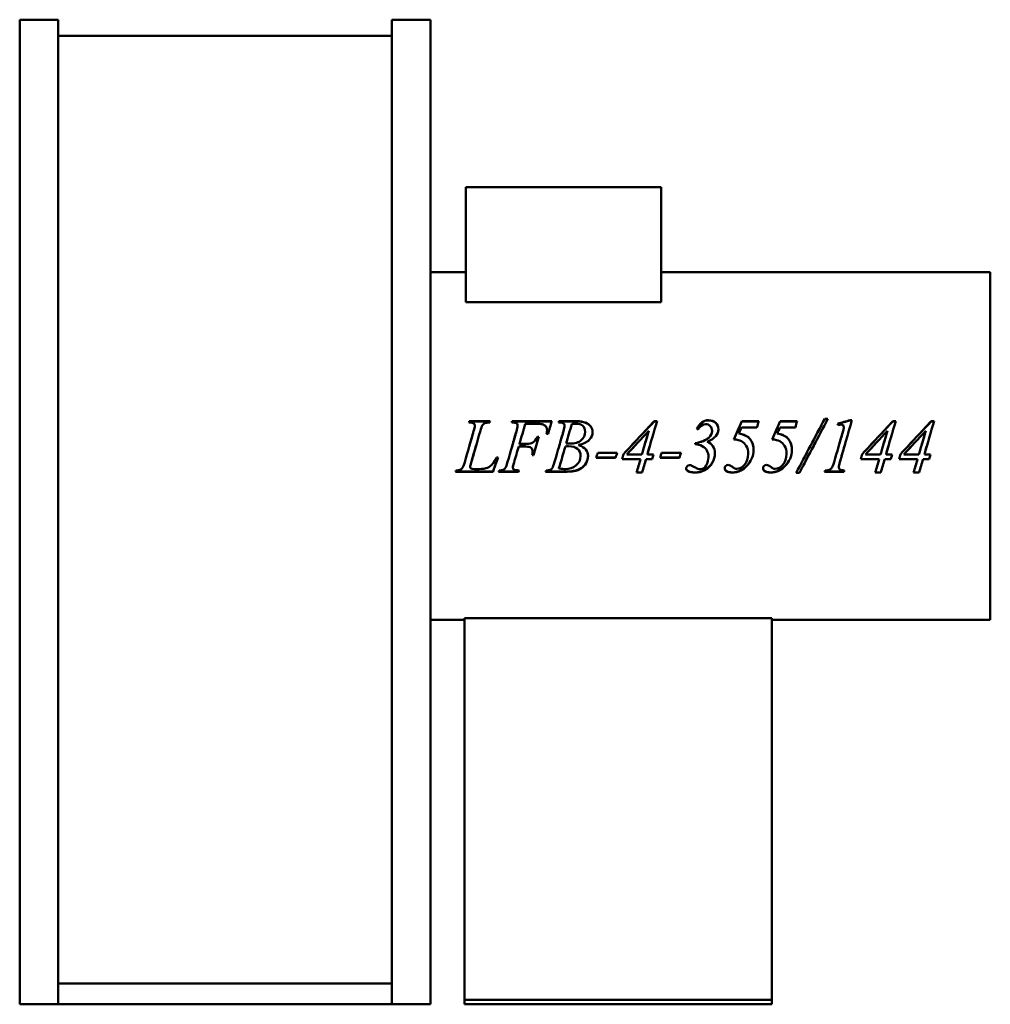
# Model space of a CAD drawing. Header units: millimetres. Extents: x 314 to 946, y 126 to 766.
import ezdxf

# ---------------------------------------------------------------- set-up
doc = ezdxf.new("R2010")
doc.units = ezdxf.units.MM
doc.header["$LTSCALE"] = 3
doc.layers.add('Widoczne (ISO)', color=7, linetype='Continuous', lineweight=50)

msp = doc.modelspace()

# ---------------------------------------------------------------- linework, layer by layer
at = {"layer": 'Widoczne (ISO)'}
for p, q in [((339.48, 765.5), (314.48, 765.5)), ((314.48, 125.5), (314.48, 765.5)), ((339.48, 125.5), (339.48, 765.5)), ((556.48, 125.5), (556.48, 765.5)), ((556.48, 765.5), (581.48, 765.5)), ((581.48, 125.5), (581.48, 765.5)), ((556.48, 755), (339.48, 755)), ((604.48, 656.6), (604.48, 581.8)), ((731.48, 656.6), (604.48, 656.6)), ((731.48, 656.6), (731.48, 581.8)), ((604.48, 601.5), (581.48, 601.5)), ((945.52, 601.5), (731.48, 601.5)), ((945.52, 375.5), (945.52, 601.5)), ((604.48, 581.8), (731.48, 581.8)), ((837.9, 506.11), (839.95, 506.11)), ((837.9, 505.96), (837.9, 506.11)), ((837.9, 505.96), (839.87, 505.96)), ((606.8, 504.51), (620.25, 504.51)), ((606.8, 504.37), (606.8, 504.51)), ((606.8, 504.37), (620.22, 504.37)), ((610.33, 501.56), (610.33, 501.68)), ((634.7, 504.51), (660.42, 504.51)), ((634.7, 504.37), (634.7, 504.51)), ((634.7, 504.37), (660.38, 504.37)), ((638.12, 501.56), (638.12, 501.68)), ((649.82, 502.8), (643.17, 502.8)), ((665.08, 504.51), (676.95, 504.51)), ((665.08, 504.37), (665.08, 504.51)), ((665.08, 504.37), (676.95, 504.37)), ((668.75, 501.56), (668.75, 501.68)), ((727.01, 504.51), (728.85, 504.51)), ((727.01, 504.37), (727.01, 504.51)), ((727.01, 504.37), (728.81, 504.37)), ((793.82, 500.53), (783.87, 500.53)), ((783.93, 504.37), (783.93, 504.51)), ((783.93, 504.51), (794.95, 504.51)), ((783.93, 504.37), (794.91, 504.37)), ((818.76, 500.53), (808.81, 500.53)), ((808.87, 504.37), (808.87, 504.51)), ((808.87, 504.51), (819.89, 504.51)), ((808.87, 504.37), (819.85, 504.37)), ((850.17, 499.47), (850.17, 499.56)), ((850.22, 500.4), (850.22, 500.5)), ((854.43, 505.18), (855.59, 505.18)), ((854.43, 505.03), (854.43, 505.18)), ((854.43, 505.03), (855.55, 505.03)), ((882.17, 504.51), (884.01, 504.51)), ((882.17, 504.37), (882.17, 504.51)), ((882.17, 504.37), (883.96, 504.37)), ((907.11, 504.51), (908.94, 504.51)), ((907.11, 504.37), (907.11, 504.51)), ((907.11, 504.37), (908.9, 504.37)), ((651.09, 494.46), (652.01, 494.46)), ((651.09, 494.4), (651.09, 494.46)), ((651.09, 494.4), (651.99, 494.4)), ((657.99, 496.23), (657.08, 496.23)), ((657.35, 498.61), (657.35, 498.7)), ((682.04, 497.55), (682.04, 497.63)), ((723.45, 498.19), (723.45, 498.27)), ((762.52, 493.76), (762.52, 493.81)), ((764.62, 498.11), (764.62, 498.19)), ((782.07, 496.43), (782.07, 496.5)), ((807.01, 496.43), (807.01, 496.5)), ((878.61, 498.19), (878.61, 498.27)), ((903.55, 498.19), (903.55, 498.27)), ((643.33, 487.99), (638.91, 487.99)), ((638.91, 487.99), (638.91, 487.99)), ((643.33, 487.99), (638.91, 487.99)), ((639.39, 489.71), (643.76, 489.71)), ((639.39, 489.7), (639.39, 489.71)), ((639.39, 489.7), (643.76, 489.7)), ((669.24, 488.13), (669.24, 488.12)), ((669.75, 489.94), (669.75, 489.96)), ((677.7, 489.03), (677.7, 489.04)), ((753.73, 490.31), (753.73, 489.61)), ((761.33, 491.17), (761.33, 491.2)), ((624.54, 480.96), (625.45, 480.96)), ((648.58, 482.46), (647.61, 482.46)), ((648.58, 482.52), (647.63, 482.52)), ((647.99, 484.89), (647.99, 484.86)), ((648.58, 482.52), (648.58, 482.46)), ((679.1, 481.93), (679.1, 481.87)), ((701.91, 480.77), (689.3, 480.77)), ((701.91, 480.84), (689.32, 480.84)), ((690.29, 484), (702.91, 484)), ((701.91, 480.84), (701.91, 480.77)), ((709.25, 482.92), (709.25, 482.87)), ((709.25, 482.87), (719.01, 482.87)), ((722.56, 482.92), (722.56, 482.87)), ((722.56, 482.87), (726.5, 482.87)), ((743.46, 480.77), (730.84, 480.77)), ((743.46, 480.84), (730.86, 480.84)), ((731.84, 484), (744.46, 484)), ((743.46, 480.84), (743.46, 480.77)), ((762.28, 481.29), (762.28, 481.23)), ((788.11, 483.37), (788.11, 483.33)), ((813.05, 483.37), (813.05, 483.33)), ((864.41, 482.92), (864.41, 482.87)), ((864.41, 482.87), (874.17, 482.87)), ((877.72, 482.92), (877.72, 482.87)), ((877.72, 482.87), (881.66, 482.87)), ((889.34, 482.92), (889.34, 482.87)), ((889.34, 482.87), (899.1, 482.87)), ((902.66, 482.92), (902.66, 482.87)), ((902.66, 482.87), (906.6, 482.87)), ((607.33, 474.85), (607.33, 474.73)), ((608.01, 477.59), (608.01, 477.49)), ((635.1, 474.48), (635.1, 474.36)), ((635.89, 477.67), (635.89, 477.57)), ((665.08, 473.9), (665.08, 473.77)), ((718.12, 479.85), (706.15, 479.85)), ((718.12, 479.93), (706.17, 479.93)), ((718.12, 479.93), (718.12, 479.85)), ((725.61, 479.93), (721.7, 479.93)), ((721.7, 479.93), (721.7, 479.85)), ((725.61, 479.85), (721.7, 479.85)), ((725.61, 479.93), (725.61, 479.85)), ((847.07, 474.64), (847.07, 474.52)), ((873.28, 479.85), (861.31, 479.85)), ((873.28, 479.93), (861.33, 479.93)), ((873.28, 479.93), (873.28, 479.85)), ((880.77, 479.93), (876.86, 479.93)), ((876.86, 479.93), (876.86, 479.85)), ((880.77, 479.85), (876.86, 479.85)), ((880.77, 479.93), (880.77, 479.85)), ((898.21, 479.85), (886.24, 479.85)), ((898.21, 479.93), (886.27, 479.93)), ((898.21, 479.93), (898.21, 479.85)), ((905.71, 479.93), (901.8, 479.93)), ((901.8, 479.93), (901.8, 479.85)), ((905.71, 479.85), (901.8, 479.85)), ((905.71, 479.93), (905.71, 479.85)), ((622.22, 471.63), (597.76, 471.63)), ((622.22, 471.78), (597.82, 471.78)), ((609.9, 473.42), (613.13, 473.42)), ((622.22, 471.78), (622.22, 471.63)), ((638.77, 471.63), (625.86, 471.63)), ((638.77, 471.78), (625.91, 471.78)), ((638.77, 471.78), (638.77, 471.63)), ((668.48, 471.63), (656.4, 471.63)), ((668.48, 471.78), (656.45, 471.78)), ((719.14, 471.07), (715.56, 471.07)), ((719.14, 471.23), (715.6, 471.23)), ((719.14, 471.23), (719.14, 471.07)), ((821.4, 470.89), (819.27, 470.89)), ((821.4, 471.04), (819.36, 471.04)), ((821.4, 471.04), (821.4, 470.89)), ((850.36, 471.63), (837.82, 471.63)), ((850.36, 471.78), (837.88, 471.78)), ((850.36, 471.78), (850.36, 471.63)), ((874.3, 471.07), (870.71, 471.07)), ((874.3, 471.23), (870.76, 471.23)), ((874.3, 471.23), (874.3, 471.07)), ((899.24, 471.07), (895.65, 471.07)), ((899.24, 471.23), (895.7, 471.23)), ((899.24, 471.23), (899.24, 471.07)), ((603.58, 375.5), (581.48, 375.5)), ((803.58, 376.5), (603.58, 376.5)), ((603.58, 128.5), (603.58, 376.5)), ((803.58, 376.5), (803.58, 128.5)), ((945.52, 375.5), (803.58, 375.5)), ((556.48, 139), (339.48, 139)), ((803.58, 128.5), (603.58, 128.5)), ((603.58, 128.5), (603.58, 125.5)), ((803.58, 128.5), (803.58, 125.5)), ((339.48, 125.5), (314.48, 125.5)), ((339.48, 125.5), (556.48, 125.5)), ((556.48, 125.5), (581.48, 125.5)), ((603.58, 125.5), (803.58, 125.5))]:
    msp.add_line(p, q, dxfattribs=at)
for points in [[(819.27, 470.89), (825.48, 482.53), (831.69, 494.47), (837.9, 506.11)], [(839.95, 506.11), (833.77, 494.47), (827.59, 482.53), (821.4, 470.89)], [(828.59, 488.5), (831.69, 494.34), (834.8, 500.19), (837.9, 505.96)], [(606.5, 503.63), (606.6, 503.93), (606.7, 504.22), (606.8, 504.51)], [(607.15, 503.61), (606.88, 503.61), (606.66, 503.62), (606.5, 503.63)], [(606.54, 503.63), (606.63, 503.88), (606.71, 504.12), (606.8, 504.37)], [(609.6, 498.03), (610.08, 499.7), (610.33, 500.91), (610.33, 501.68)], [(609.6, 497.95), (610.08, 499.6), (610.33, 500.8), (610.33, 501.56)], [(615.26, 501.79), (614.96, 501.34), (614.47, 499.99), (613.81, 497.71)], [(620.25, 504.51), (620.19, 504.22), (620.12, 503.93), (620.06, 503.63)], [(634.4, 503.63), (634.5, 503.93), (634.6, 504.22), (634.7, 504.51)], [(634.45, 503.63), (634.53, 503.88), (634.62, 504.13), (634.7, 504.37)], [(637.42, 497.93), (637.89, 499.52), (638.12, 500.77), (638.12, 501.68)], [(637.42, 497.84), (637.89, 499.42), (638.12, 500.66), (638.12, 501.56)], [(643.17, 502.8), (641.91, 498.46), (640.65, 494.09), (639.39, 489.71)], [(654.19, 502.56), (653.53, 502.72), (652.07, 502.8), (649.82, 502.8)], [(660.42, 504.51), (659.61, 501.77), (658.8, 499), (657.99, 496.23)], [(664.76, 503.63), (664.87, 503.93), (664.98, 504.22), (665.08, 504.51)], [(665.52, 503.61), (665.25, 503.61), (664.99, 503.62), (664.76, 503.63)], [(664.81, 503.63), (664.9, 503.88), (664.99, 504.13), (665.08, 504.37)], [(668, 498.14), (668.5, 499.82), (668.75, 501), (668.75, 501.68)], [(668, 498.05), (668.5, 499.72), (668.75, 500.89), (668.75, 501.56)], [(673.42, 502.62), (672.19, 498.42), (670.97, 494.19), (669.75, 489.96)], [(675.68, 502.91), (675.09, 502.91), (674.33, 502.81), (673.42, 502.62)], [(707.17, 483.27), (713.78, 490.36), (720.4, 497.49), (727.01, 504.51)], [(712.04, 488.5), (717.03, 493.81), (722.02, 499.12), (727.01, 504.37)], [(728.85, 504.51), (726.75, 497.35), (724.66, 490.09), (722.56, 482.87)], [(755.59, 499.24), (755.3, 499.33), (755, 499.42), (754.7, 499.51)], [(760.44, 502.59), (758.63, 502.59), (757.01, 501.48), (755.59, 499.24)], [(778.7, 492.73), (780.44, 496.67), (782.18, 500.61), (783.93, 504.51)], [(778.71, 492.73), (780.45, 496.63), (782.19, 500.51), (783.93, 504.37)], [(783.87, 500.53), (783.27, 499.19), (782.67, 497.85), (782.07, 496.5)], [(794.95, 504.51), (794.58, 503.19), (794.2, 501.86), (793.82, 500.53)], [(803.64, 492.73), (805.38, 496.67), (807.12, 500.61), (808.87, 504.51)], [(803.65, 492.73), (805.39, 496.63), (807.13, 500.51), (808.87, 504.37)], [(808.81, 500.53), (808.21, 499.19), (807.61, 497.85), (807.01, 496.5)], [(819.89, 504.51), (819.52, 503.19), (819.14, 501.86), (818.76, 500.53)], [(846.21, 502.91), (848.95, 503.67), (851.69, 504.43), (854.43, 505.18)], [(846.53, 502.03), (846.42, 502.32), (846.31, 502.62), (846.21, 502.91)], [(846.25, 502.8), (848.98, 503.54), (851.7, 504.29), (854.43, 505.03)], [(848.5, 502.32), (848.09, 502.32), (847.43, 502.23), (846.53, 502.03)], [(855.59, 505.18), (852.97, 496.19), (850.36, 487.03), (847.74, 477.97)], [(849.6, 497.55), (849.95, 498.73), (850.13, 499.4), (850.17, 499.56)], [(849.6, 497.47), (849.95, 498.64), (850.13, 499.31), (850.17, 499.47)], [(850.17, 499.56), (850.21, 499.89), (850.22, 500.2), (850.22, 500.5)], [(850.17, 499.47), (850.21, 499.78), (850.22, 500.09), (850.22, 500.4)], [(862.33, 483.27), (868.94, 490.36), (875.56, 497.49), (882.17, 504.51)], [(867.2, 488.5), (872.19, 493.81), (877.18, 499.12), (882.17, 504.37)], [(884.01, 504.51), (881.91, 497.35), (879.82, 490.09), (877.72, 482.87)], [(887.27, 483.27), (893.88, 490.36), (900.5, 497.49), (907.11, 504.51)], [(892.14, 488.5), (897.13, 493.81), (902.12, 499.12), (907.11, 504.37)], [(908.94, 504.51), (906.85, 497.35), (904.76, 490.09), (902.66, 482.87)], [(603.83, 477.97), (605.75, 484.64), (607.68, 491.36), (609.6, 498.03)], [(606.86, 488.5), (607.77, 491.65), (608.69, 494.81), (609.6, 497.95)], [(613.81, 497.71), (611.87, 490.98), (609.94, 484.21), (608.01, 477.49)], [(631.71, 478.05), (633.61, 484.66), (635.52, 491.32), (637.42, 497.93)], [(634.71, 488.5), (635.62, 491.62), (636.52, 494.74), (637.42, 497.84)], [(652.01, 494.46), (650.87, 490.46), (649.73, 486.46), (648.58, 482.46)], [(657.08, 496.23), (657.26, 497.24), (657.35, 498.06), (657.35, 498.7)], [(657.09, 496.23), (657.26, 497.2), (657.35, 497.99), (657.35, 498.61)], [(662.23, 478.19), (664.15, 484.82), (666.07, 491.51), (668, 498.14)], [(665.21, 488.5), (666.14, 491.69), (667.07, 494.88), (668, 498.05)], [(723.45, 498.27), (718.72, 493.15), (713.98, 488), (709.25, 482.87)], [(719.01, 482.87), (720.49, 488), (721.97, 493.15), (723.45, 498.27)], [(720.63, 488.5), (721.57, 491.73), (722.51, 494.97), (723.45, 498.19)], [(753.73, 490.31), (757.67, 490.9), (760.6, 492.07), (762.52, 493.81)], [(753.73, 490.29), (757.67, 490.88), (760.6, 492.04), (762.52, 493.76)], [(762.52, 493.81), (763.92, 495.03), (764.62, 496.49), (764.62, 498.19)], [(762.52, 493.76), (763.92, 494.97), (764.62, 496.42), (764.62, 498.11)], [(782.07, 496.5), (784.71, 496.09), (786.76, 495.27), (788.21, 494.05)], [(782.07, 496.43), (784.71, 496.02), (786.76, 495.21), (788.21, 494)], [(788.21, 494.05), (790.48, 492.15), (791.61, 489.5), (791.61, 486.1)], [(788.21, 494), (789.92, 492.59), (790.98, 490.75), (791.4, 488.5)], [(807.01, 496.5), (809.65, 496.09), (811.7, 495.27), (813.15, 494.05)], [(807.01, 496.43), (809.65, 496.02), (811.7, 495.21), (813.15, 494)], [(813.15, 494.05), (815.42, 492.15), (816.55, 489.5), (816.55, 486.1)], [(813.15, 494), (814.85, 492.59), (815.92, 490.75), (816.34, 488.5)], [(843.97, 477.97), (845.85, 484.48), (847.73, 491.04), (849.6, 497.55)], [(847, 488.5), (847.87, 491.49), (848.74, 494.49), (849.6, 497.47)], [(878.61, 498.27), (873.88, 493.15), (869.14, 488), (864.41, 482.87)], [(874.17, 482.87), (875.65, 488), (877.13, 493.15), (878.61, 498.27)], [(875.79, 488.5), (876.73, 491.73), (877.67, 494.97), (878.61, 498.19)], [(903.55, 498.27), (898.82, 493.15), (894.08, 488), (889.34, 482.87)], [(899.1, 482.87), (900.59, 488), (902.07, 493.15), (903.55, 498.27)], [(900.73, 488.5), (901.67, 491.73), (902.61, 494.97), (903.55, 498.19)], [(611.17, 488.5), (610.11, 484.86), (609.06, 481.21), (608.01, 477.59)], [(638.91, 487.99), (637.9, 484.55), (636.89, 481.1), (635.89, 477.67)], [(638.91, 487.99), (637.9, 484.51), (636.89, 481.03), (635.89, 477.57)], [(650.31, 488.5), (649.73, 486.5), (649.16, 484.51), (648.58, 482.52)], [(669.24, 488.13), (667.85, 483.37), (666.47, 478.61), (665.08, 473.9)], [(669.24, 488.12), (667.85, 483.32), (666.47, 478.53), (665.08, 473.77)], [(671.2, 488.23), (670.67, 488.23), (670.01, 488.2), (669.24, 488.13)], [(671.2, 488.23), (670.67, 488.23), (670.01, 488.19), (669.24, 488.12)], [(669.75, 489.96), (670.81, 489.94), (671.57, 489.93), (672.04, 489.93)], [(669.75, 489.94), (670.81, 489.93), (671.57, 489.92), (672.04, 489.92)], [(677.7, 489.03), (678.18, 488.87), (678.63, 488.69), (679.06, 488.5)], [(714.44, 488.5), (712.71, 486.64), (710.98, 484.78), (709.25, 482.92)], [(724.2, 488.5), (723.65, 486.64), (723.11, 484.78), (722.56, 482.92)], [(761.33, 491.17), (762.89, 490.53), (764.09, 489.64), (764.95, 488.5)], [(830.68, 488.5), (827.59, 482.66), (824.49, 476.81), (821.4, 471.04)], [(850.78, 488.5), (849.76, 485.02), (848.75, 481.53), (847.74, 478.07)], [(869.6, 488.5), (867.87, 486.64), (866.14, 484.78), (864.41, 482.92)], [(879.36, 488.5), (878.81, 486.64), (878.27, 484.78), (877.72, 482.92)], [(894.54, 488.5), (892.81, 486.64), (891.07, 484.78), (889.34, 482.92)], [(904.29, 488.5), (903.75, 486.64), (903.21, 484.78), (902.66, 482.92)], [(625.43, 480.96), (624.36, 477.89), (623.29, 474.82), (622.22, 471.78)], [(625.45, 480.96), (624.37, 477.84), (623.3, 474.72), (622.22, 471.63)], [(623.92, 479.85), (624.12, 480.22), (624.33, 480.59), (624.54, 480.96)], [(647.61, 482.46), (647.87, 483.43), (647.99, 484.23), (647.99, 484.86)], [(689.3, 480.77), (689.63, 481.84), (689.96, 482.92), (690.29, 484)], [(702.9, 484), (702.57, 482.94), (702.24, 481.89), (701.91, 480.84)], [(702.91, 484), (702.58, 482.92), (702.25, 481.84), (701.91, 480.77)], [(706.15, 479.85), (706.49, 480.99), (706.83, 482.13), (707.17, 483.27)], [(726.49, 482.87), (726.19, 481.89), (725.9, 480.91), (725.61, 479.93)], [(726.5, 482.87), (726.2, 481.86), (725.91, 480.86), (725.61, 479.85)], [(730.84, 480.77), (731.17, 481.84), (731.51, 482.92), (731.84, 484)], [(744.44, 484), (744.12, 482.94), (743.79, 481.89), (743.46, 480.84)], [(744.46, 484), (744.12, 482.92), (743.79, 481.84), (743.46, 480.77)], [(861.31, 479.85), (861.65, 480.99), (861.99, 482.13), (862.33, 483.27)], [(881.65, 482.87), (881.35, 481.89), (881.06, 480.91), (880.77, 479.93)], [(881.66, 482.87), (881.36, 481.86), (881.07, 480.86), (880.77, 479.85)], [(886.24, 479.85), (886.59, 480.99), (886.93, 482.13), (887.27, 483.27)], [(906.58, 482.87), (906.29, 481.89), (906, 480.91), (905.71, 479.93)], [(906.6, 482.87), (906.3, 481.86), (906.01, 480.86), (905.71, 479.85)], [(600.7, 472.83), (601.39, 473.12), (601.89, 473.49), (602.21, 473.95)], [(602.21, 473.95), (602.72, 474.7), (603.25, 476.04), (603.83, 477.97)], [(608.01, 477.59), (607.56, 476.28), (607.33, 475.37), (607.33, 474.85)], [(608.01, 477.49), (607.56, 476.17), (607.33, 475.25), (607.33, 474.73)], [(607.33, 474.73), (607.33, 474.39), (607.56, 474.06), (608.01, 473.74)], [(608.01, 473.74), (608.28, 473.53), (608.91, 473.42), (609.9, 473.42)], [(613.13, 473.42), (615.47, 473.42), (617.33, 473.71), (618.71, 474.3)], [(618.71, 474.3), (619.72, 474.73), (620.64, 475.38), (621.49, 476.26)], [(621.49, 476.26), (621.96, 476.74), (622.77, 477.94), (623.92, 479.85)], [(628.71, 472.86), (629.36, 473.13), (629.84, 473.49), (630.14, 473.95)], [(630.14, 473.95), (630.59, 474.61), (631.11, 475.98), (631.71, 478.05)], [(635.89, 477.67), (635.36, 476.07), (635.1, 475.01), (635.1, 474.48)], [(635.89, 477.57), (635.36, 475.96), (635.1, 474.89), (635.1, 474.36)], [(659.29, 472.89), (659.94, 473.15), (660.4, 473.51), (660.69, 473.95)], [(660.69, 473.95), (661.07, 474.58), (661.58, 475.99), (662.23, 478.19)], [(665.08, 473.77), (666.86, 473.54), (668.26, 473.42), (669.26, 473.42)], [(715.56, 471.07), (716.41, 473.98), (717.26, 476.91), (718.12, 479.85)], [(721.7, 479.93), (720.85, 477.02), (719.99, 474.11), (719.14, 471.23)], [(721.7, 479.85), (720.85, 476.91), (719.99, 473.98), (719.14, 471.07)], [(748.82, 472.28), (748.15, 472.74), (747.8, 473.28), (747.77, 473.89)], [(748.82, 472.14), (748.12, 472.62), (747.77, 473.18), (747.77, 473.82)], [(749.93, 475.88), (750.34, 475.88), (750.77, 475.82), (751.2, 475.69)], [(773.82, 472.28), (773.19, 472.75), (772.87, 473.32), (772.85, 474.02)], [(773.82, 472.14), (773.17, 472.62), (772.85, 473.22), (772.85, 473.95)], [(775.03, 476.07), (775.89, 476.07), (776.85, 475.64), (777.92, 474.78)], [(777.92, 474.78), (778.56, 474.25), (779.09, 473.89), (779.51, 473.71)], [(779.51, 473.71), (779.85, 473.57), (780.25, 473.5), (780.72, 473.5)], [(798.76, 472.28), (798.13, 472.75), (797.81, 473.32), (797.79, 474.02)], [(798.76, 472.14), (798.11, 472.62), (797.79, 473.22), (797.79, 473.95)], [(799.97, 476.07), (800.83, 476.07), (801.79, 475.64), (802.85, 474.78)], [(802.85, 474.78), (803.5, 474.25), (804.03, 473.89), (804.44, 473.71)], [(804.44, 473.71), (804.79, 473.57), (805.19, 473.5), (805.66, 473.5)], [(840.81, 472.83), (841.48, 473.12), (841.98, 473.5), (842.32, 473.98)], [(842.32, 473.98), (842.86, 474.73), (843.41, 476.06), (843.97, 477.97)], [(847.74, 478.07), (847.29, 476.49), (847.07, 475.35), (847.07, 474.64)], [(847.74, 477.97), (847.29, 476.38), (847.07, 475.23), (847.07, 474.52)], [(870.71, 471.07), (871.57, 473.98), (872.42, 476.91), (873.28, 479.85)], [(876.86, 479.93), (876.01, 477.02), (875.15, 474.11), (874.3, 471.23)], [(876.86, 479.85), (876.01, 476.91), (875.15, 473.98), (874.3, 471.07)], [(895.65, 471.07), (896.51, 473.98), (897.36, 476.91), (898.21, 479.85)], [(901.8, 479.93), (900.95, 477.02), (900.09, 474.11), (899.24, 471.23)], [(901.8, 479.85), (900.95, 476.91), (900.09, 473.98), (899.24, 471.07)], [(597.76, 471.63), (597.88, 471.93), (598, 472.22), (598.11, 472.51)], [(598.11, 472.51), (599.41, 472.55), (600.27, 472.65), (600.7, 472.83)], [(625.86, 471.63), (625.96, 471.93), (626.07, 472.22), (626.18, 472.51)], [(626.18, 472.51), (627.46, 472.55), (628.3, 472.66), (628.71, 472.86)], [(639.02, 472.52), (638.94, 472.27), (638.85, 472.03), (638.77, 471.78)], [(639.07, 472.51), (638.97, 472.22), (638.87, 471.93), (638.77, 471.63)], [(656.4, 471.63), (656.5, 471.93), (656.6, 472.22), (656.7, 472.51)], [(656.7, 472.51), (657.98, 472.55), (658.84, 472.67), (659.29, 472.89)], [(674.71, 472.18), (673.38, 471.91), (671.3, 471.78), (668.48, 471.78)], [(674.71, 472.03), (673.38, 471.77), (671.3, 471.63), (668.48, 471.63)], [(753.46, 471.23), (751.43, 471.23), (749.89, 471.58), (748.82, 472.28)], [(753.46, 471.07), (751.43, 471.07), (749.89, 471.43), (748.82, 472.14)], [(777.73, 471.23), (776.07, 471.23), (774.77, 471.58), (773.82, 472.28)], [(777.73, 471.07), (776.07, 471.07), (774.77, 471.43), (773.82, 472.14)], [(783.42, 472.65), (781.53, 471.7), (779.63, 471.23), (777.73, 471.23)], [(783.42, 472.51), (781.53, 471.55), (779.63, 471.07), (777.73, 471.07)], [(802.67, 471.23), (801.01, 471.23), (799.71, 471.58), (798.76, 472.28)], [(802.67, 471.07), (801.01, 471.07), (799.71, 471.43), (798.76, 472.14)], [(808.35, 472.65), (806.47, 471.7), (804.57, 471.23), (802.67, 471.23)], [(808.35, 472.51), (806.47, 471.55), (804.57, 471.07), (802.67, 471.07)], [(837.82, 471.63), (837.94, 471.93), (838.06, 472.22), (838.17, 472.51)], [(838.17, 472.51), (839.5, 472.55), (840.38, 472.65), (840.81, 472.83)], [(850.56, 472.51), (850.5, 472.27), (850.43, 472.03), (850.36, 471.78)], [(850.6, 472.51), (850.52, 472.22), (850.44, 471.93), (850.36, 471.63)]]:
    msp.add_open_spline(points, degree=3, dxfattribs=at)
for points, knots in [([(610.33, 501.68), (610.33, 502.29), (610.11, 502.76), (609.67, 503.1), (609.23, 503.44), (608.39, 503.61), (607.15, 503.61)], [0, 0, 0, 0, 1, 1, 1, 2, 2, 2, 2]), ([(620.06, 503.63), (618.55, 503.63), (617.48, 503.49), (616.84, 503.21), (616.2, 502.92), (615.67, 502.45), (615.26, 501.79)], [0, 0, 0, 0, 1, 1, 1, 2, 2, 2, 2]), ([(638.12, 501.68), (638.12, 502.09), (638.02, 502.45), (637.81, 502.75), (637.61, 503.05), (637.3, 503.28), (636.88, 503.42), (636.47, 503.56), (635.64, 503.63), (634.4, 503.63)], [0, 0, 0, 0, 1, 1, 1, 2, 2, 2, 3, 3, 3, 3]), ([(657.35, 498.7), (657.35, 499.78), (657.05, 500.63), (656.46, 501.25), (655.86, 501.88), (655.11, 502.31), (654.19, 502.56)], [0, 0, 0, 0, 1, 1, 1, 2, 2, 2, 2]), ([(668.75, 501.68), (668.75, 502.27), (668.53, 502.74), (668.08, 503.09), (667.63, 503.43), (666.77, 503.61), (665.52, 503.61)], [0, 0, 0, 0, 1, 1, 1, 2, 2, 2, 2]), ([(682.04, 497.63), (682.04, 499.3), (681.54, 500.59), (680.52, 501.52), (679.5, 502.45), (677.89, 502.91), (675.68, 502.91)], [0, 0, 0, 0, 1, 1, 1, 2, 2, 2, 2]), ([(676.95, 504.51), (678.94, 504.51), (680.72, 504.21), (682.29, 503.59), (683.85, 502.98), (685.02, 502.13), (685.79, 501.04), (686.56, 499.95), (686.95, 498.79), (686.95, 497.55)], [0, 0, 0, 0, 1, 1, 1, 2, 2, 2, 3, 3, 3, 3]), ([(676.95, 504.37), (678.94, 504.37), (680.72, 504.07), (682.29, 503.46), (683.85, 502.85), (685.02, 502.01), (685.79, 500.93), (686.56, 499.86), (686.94, 498.72), (686.95, 497.51)], [0, 0, 0, 0, 1, 1, 1, 2, 2, 2, 2.989727, 2.989727, 2.989727, 2.989727]), ([(754.7, 499.51), (755.55, 501.39), (756.63, 502.8), (757.95, 503.75), (759.27, 504.71), (760.72, 505.18), (762.31, 505.18)], [0, 0, 0, 0, 1, 1, 1, 2, 2, 2, 2]), ([(754.74, 499.5), (755.58, 501.32), (756.65, 502.69), (757.95, 503.62), (759.27, 504.56), (760.72, 505.03), (762.31, 505.03)], [0.015388, 0.015388, 0.015388, 0.015388, 1, 1, 1, 2, 2, 2, 2]), ([(764.62, 498.19), (764.62, 499.47), (764.21, 500.52), (763.4, 501.35), (762.58, 502.18), (761.6, 502.59), (760.44, 502.59)], [0, 0, 0, 0, 1, 1, 1, 2, 2, 2, 2]), ([(762.31, 505.18), (764.23, 505.18), (765.78, 504.62), (766.97, 503.49), (768.16, 502.36), (768.75, 500.92), (768.75, 499.19)], [0, 0, 0, 0, 1, 1, 1, 2, 2, 2, 2]), ([(762.31, 505.03), (764.23, 505.03), (765.78, 504.47), (766.97, 503.35), (768.14, 502.24), (768.74, 500.84), (768.75, 499.14)], [0, 0, 0, 0, 1, 1, 1, 1.990297, 1.990297, 1.990297, 1.990297]), ([(850.22, 500.5), (850.22, 501.07), (850.07, 501.52), (849.77, 501.84), (849.46, 502.16), (849.04, 502.32), (848.5, 502.32)], [0, 0, 0, 0, 1, 1, 1, 2, 2, 2, 2]), ([(643.76, 489.71), (645.7, 489.71), (647.15, 490.01), (648.11, 490.62), (649.07, 491.22), (650.07, 492.5), (651.09, 494.46)], [0, 0, 0, 0, 1, 1, 1, 2, 2, 2, 2]), ([(643.76, 489.7), (645.7, 489.7), (647.15, 490), (648.11, 490.6), (649.07, 491.19), (650.07, 492.46), (651.09, 494.4)], [0, 0, 0, 0, 1, 1, 1, 2, 2, 2, 2]), ([(672.04, 489.93), (675.42, 489.93), (677.93, 490.66), (679.58, 492.13), (681.22, 493.59), (682.04, 495.43), (682.04, 497.63)], [0, 0, 0, 0, 1, 1, 1, 2, 2, 2, 2]), ([(672.04, 489.92), (675.42, 489.92), (677.93, 490.64), (679.58, 492.09), (681.22, 493.54), (682.04, 495.36), (682.04, 497.55)], [0, 0, 0, 0, 1, 1, 1, 2, 2, 2, 2]), ([(686.95, 497.55), (686.95, 495.67), (686.23, 493.96), (684.78, 492.42), (683.33, 490.89), (680.97, 489.76), (677.7, 489.04)], [0, 0, 0, 0, 1, 1, 1, 2, 2, 2, 2]), ([(768.75, 499.19), (768.75, 497.7), (768.19, 496.27), (767.08, 494.89), (765.96, 493.5), (764.05, 492.27), (761.33, 491.2)], [0, 0, 0, 0, 1, 1, 1, 2, 2, 2, 2]), ([(647.99, 484.89), (647.99, 485.89), (647.66, 486.66), (647.01, 487.19), (646.35, 487.73), (645.12, 487.99), (643.33, 487.99)], [0, 0, 0, 0, 1, 1, 1, 2, 2, 2, 2]), ([(647.99, 484.86), (647.99, 485.87), (647.66, 486.64), (647.01, 487.18), (646.35, 487.72), (645.12, 487.99), (643.33, 487.99)], [0, 0, 0, 0, 1, 1, 1, 2, 2, 2, 2]), ([(679.1, 481.93), (679.1, 483.9), (678.48, 485.45), (677.23, 486.56), (675.98, 487.68), (673.97, 488.23), (671.2, 488.23)], [0, 0, 0, 0, 1, 1, 1, 2, 2, 2, 2]), ([(679.1, 481.87), (679.1, 483.86), (678.48, 485.42), (677.23, 486.55), (675.98, 487.67), (673.97, 488.23), (671.2, 488.23)], [0, 0, 0, 0, 1, 1, 1, 2, 2, 2, 2]), ([(677.7, 489.04), (679.86, 488.28), (681.45, 487.29), (682.47, 486.06), (683.5, 484.83), (684.01, 483.48), (684.01, 482.01)], [0, 0, 0, 0, 1, 1, 1, 2, 2, 2, 2]), ([(762.28, 481.23), (762.28, 482.77), (761.95, 484.15), (761.31, 485.37), (760.66, 486.59), (759.65, 487.58), (758.26, 488.34), (756.88, 489.09), (755.37, 489.52), (753.73, 489.61)], [0, 0, 0, 0, 1, 1, 1, 2, 2, 2, 3, 3, 3, 3]), ([(762.28, 481.29), (762.28, 482.82), (761.95, 484.19), (761.31, 485.4), (760.66, 486.61), (759.65, 487.59), (758.26, 488.34), (758.16, 488.39), (758.06, 488.45), (757.95, 488.5)], [0, 0, 0, 0, 1, 1, 1, 2, 2, 2, 2.07383, 2.07383, 2.07383, 2.07383]), ([(761.33, 491.2), (763.02, 490.5), (764.3, 489.49), (765.16, 488.19), (766.03, 486.89), (766.46, 485.32), (766.46, 483.49)], [0, 0, 0, 0, 1, 1, 1, 2, 2, 2, 2]), ([(788.11, 483.33), (788.11, 485.34), (787.7, 487.06), (786.88, 488.49), (786.06, 489.92), (785.02, 490.92), (783.75, 491.51), (782.49, 492.09), (780.8, 492.5), (778.7, 492.73)], [0, 0, 0, 0, 1, 1, 1, 2, 2, 2, 3, 3, 3, 3]), ([(788.11, 483.37), (788.11, 485.36), (787.7, 487.07), (786.88, 488.49), (786.88, 488.49), (786.87, 488.5), (786.87, 488.5)], [0, 0, 0, 0, 1, 1, 1, 1.003148, 1.003148, 1.003148, 1.003148]), ([(813.05, 483.33), (813.05, 485.34), (812.64, 487.06), (811.82, 488.49), (811, 489.92), (809.96, 490.92), (808.69, 491.51), (807.42, 492.09), (805.74, 492.5), (803.64, 492.73)], [0, 0, 0, 0, 1, 1, 1, 2, 2, 2, 3, 3, 3, 3]), ([(813.05, 483.37), (813.05, 485.36), (812.64, 487.07), (811.82, 488.49), (811.82, 488.49), (811.81, 488.5), (811.81, 488.5)], [0, 0, 0, 0, 1, 1, 1, 1.003148, 1.003148, 1.003148, 1.003148]), ([(669.26, 473.42), (671.85, 473.42), (674.14, 474.18), (676.12, 475.69), (678.11, 477.21), (679.1, 479.27), (679.1, 481.87)], [0, 0, 0, 0, 1, 1, 1, 2, 2, 2, 2]), ([(684.01, 482.03), (684.01, 480.41), (683.58, 478.86), (682.74, 477.4), (681.9, 475.93), (680.82, 474.79), (679.5, 473.98), (678.17, 473.16), (676.58, 472.57), (674.71, 472.18)], [0.006447, 0.006447, 0.006447, 0.006447, 1, 1, 1, 2, 2, 2, 3, 3, 3, 3]), ([(684.01, 482.01), (684.01, 480.36), (683.59, 478.79), (682.74, 477.3), (681.9, 475.82), (680.82, 474.67), (679.5, 473.85), (678.17, 473.03), (676.58, 472.42), (674.71, 472.03)], [0, 0, 0, 0, 1, 1, 1, 2, 2, 2, 3, 3, 3, 3]), ([(766.46, 483.51), (766.45, 481.51), (765.87, 479.5), (764.7, 477.51), (763.54, 475.5), (761.93, 473.96), (759.89, 472.87), (757.85, 471.77), (755.71, 471.23), (753.46, 471.23)], [0.003571, 0.003571, 0.003571, 0.003571, 1, 1, 1, 2, 2, 2, 3, 3, 3, 3]), ([(766.46, 483.49), (766.46, 481.46), (765.87, 479.43), (764.7, 477.41), (763.54, 475.39), (761.93, 473.83), (759.89, 472.73), (757.85, 471.62), (755.71, 471.07), (753.46, 471.07)], [0, 0, 0, 0, 1, 1, 1, 2, 2, 2, 3, 3, 3, 3]), ([(757.24, 473.31), (758.69, 473.31), (759.9, 474.15), (760.85, 475.83), (761.8, 477.51), (762.28, 479.31), (762.28, 481.23)], [0, 0, 0, 0, 1, 1, 1, 2, 2, 2, 2]), ([(780.72, 473.5), (782.55, 473.5), (784.24, 474.4), (785.79, 476.22), (787.33, 478.03), (788.11, 480.4), (788.11, 483.33)], [0, 0, 0, 0, 1, 1, 1, 2, 2, 2, 2]), ([(791.61, 486.11), (791.61, 483.87), (791.19, 481.85), (790.36, 480.05), (789.52, 478.25), (788.5, 476.74), (787.3, 475.53), (786.09, 474.32), (784.8, 473.36), (783.42, 472.65)], [0.001643, 0.001643, 0.001643, 0.001643, 1, 1, 1, 2, 2, 2, 3, 3, 3, 3]), ([(791.61, 486.1), (791.61, 483.84), (791.19, 481.79), (790.36, 479.98), (789.52, 478.16), (788.5, 476.64), (787.3, 475.41), (786.09, 474.19), (784.8, 473.22), (783.42, 472.51)], [0, 0, 0, 0, 1, 1, 1, 2, 2, 2, 3, 3, 3, 3]), ([(805.66, 473.5), (807.49, 473.5), (809.18, 474.4), (810.73, 476.22), (812.27, 478.03), (813.05, 480.4), (813.05, 483.33)], [0, 0, 0, 0, 1, 1, 1, 2, 2, 2, 2]), ([(816.55, 486.11), (816.55, 483.87), (816.13, 481.85), (815.3, 480.05), (814.46, 478.25), (813.44, 476.74), (812.24, 475.53), (811.03, 474.32), (809.74, 473.36), (808.35, 472.65)], [0.001643, 0.001643, 0.001643, 0.001643, 1, 1, 1, 2, 2, 2, 3, 3, 3, 3]), ([(816.55, 486.1), (816.55, 483.84), (816.13, 481.79), (815.3, 479.98), (814.46, 478.16), (813.44, 476.64), (812.24, 475.41), (811.03, 474.19), (809.74, 473.22), (808.35, 472.51)], [0, 0, 0, 0, 1, 1, 1, 2, 2, 2, 3, 3, 3, 3]), ([(635.1, 474.36), (635.1, 473.82), (635.33, 473.41), (635.78, 473.11), (636.23, 472.82), (637.32, 472.62), (639.07, 472.51)], [0, 0, 0, 0, 1, 1, 1, 2, 2, 2, 2]), ([(747.77, 473.82), (747.77, 474.39), (747.98, 474.88), (748.39, 475.28), (748.81, 475.68), (749.32, 475.88), (749.93, 475.88)], [0, 0, 0, 0, 1, 1, 1, 2, 2, 2, 2]), ([(751.2, 475.69), (751.45, 475.6), (752.08, 475.28), (753.1, 474.72), (754.11, 474.16), (754.9, 473.78), (755.47, 473.59), (756.04, 473.41), (756.63, 473.31), (757.24, 473.31)], [0, 0, 0, 0, 1, 1, 1, 2, 2, 2, 3, 3, 3, 3]), ([(772.85, 473.95), (772.85, 474.54), (773.06, 475.04), (773.48, 475.45), (773.9, 475.86), (774.42, 476.07), (775.03, 476.07)], [0, 0, 0, 0, 1, 1, 1, 2, 2, 2, 2]), ([(797.79, 473.95), (797.79, 474.54), (798, 475.04), (798.42, 475.45), (798.84, 475.86), (799.36, 476.07), (799.97, 476.07)], [0, 0, 0, 0, 1, 1, 1, 2, 2, 2, 2]), ([(847.07, 474.52), (847.07, 473.93), (847.28, 473.47), (847.69, 473.15), (848.1, 472.83), (849.07, 472.62), (850.6, 472.51)], [0, 0, 0, 0, 1, 1, 1, 2, 2, 2, 2])]:
    msp.add_open_spline(points, degree=3, knots=knots, dxfattribs=at)

doc.saveas('drawing.dxf')
